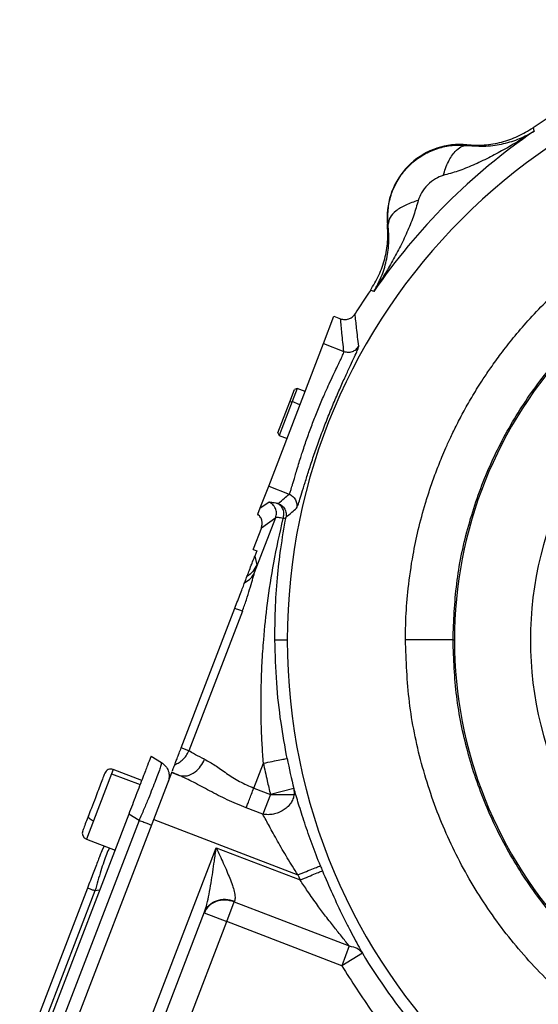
# Model space of a CAD drawing. Header units: inches. Extents: x 0.6 to 16.3, y 0.2 to 11.5.
# Tile 11 of 14: x 10 to 11.7, y 5.7 to 9. Entities that reach past the tile are written whole.
import ezdxf

# ---------------------------------------------------------------- set-up
doc = ezdxf.new("R2010")
doc.units = ezdxf.units.IN
doc.header["$MEASUREMENT"] = 0

msp = doc.modelspace()

# ---------------------------------------------------------------- linework, layer by layer
at = {"color": 7, "linetype": 'Continuous', "lineweight": 25}
for p, q in [((11.2473, 8.3289), (11.2453, 8.3289)), ((11.2485, 8.306), (11.2473, 8.3289)), ((11.0346, 7.9109), (11.0693, 8.0012)), ((11.0693, 8.0012), (11.091, 7.9929)), ((11.091, 7.9929), (11.091, 7.9929)), ((10.8533, 7.4385), (11.0346, 7.9109)), ((11.0346, 7.9109), (11.1022, 7.8849)), ((10.9235, 7.7183), (10.939, 7.7587)), ((10.9476, 7.7626), (10.9307, 7.7187)), ((10.9476, 7.7626), (10.939, 7.7587)), ((10.9738, 7.7525), (10.9476, 7.7626)), ((10.884, 7.6156), (10.9235, 7.7183)), ((10.9307, 7.7187), (10.8879, 7.607)), ((10.9235, 7.7183), (10.9307, 7.7187)), ((10.884, 7.6156), (10.8879, 7.607)), ((10.8879, 7.607), (10.9141, 7.5969)), ((10.8257, 7.3668), (10.8533, 7.4385)), ((10.8533, 7.4385), (10.9209, 7.4126)), ((10.8178, 7.346), (10.8257, 7.3668)), ((10.8257, 7.3668), (10.8535, 7.3865)), ((10.8068, 7.1531), (10.8765, 7.3349)), ((10.8292, 7.3013), (10.8765, 7.3349)), ((10.8292, 7.3013), (10.802, 7.2305)), ((10.802, 7.2305), (10.8022, 7.2292)), ((10.8022, 7.2292), (10.814, 7.2247)), ((10.814, 7.2247), (10.8072, 7.207)), ((10.8072, 7.207), (10.8136, 7.1787)), ((10.5639, 6.5731), (10.7413, 7.0353)), ((10.7663, 7.0257), (10.5889, 6.5635)), ((10.9149, 6.9293), (10.8739, 6.9293)), ((11.4633, 6.9293), (11.4633, 6.9306)), ((11.4677, 6.9293), (11.4633, 6.9293)), ((10.5889, 6.5635), (10.5639, 6.5731)), ((10.4641, 6.5455), (10.4982, 6.525)), ((10.8042, 6.4398), (10.8359, 6.5225)), ((10.3333, 6.4876), (10.2733, 6.3314)), ((10.4333, 6.4653), (10.3387, 6.5016)), ((10.473, 6.3361), (10.5326, 6.4915)), ((10.5326, 6.4915), (10.5332, 6.4932)), ((10.5326, 6.4915), (10.558, 6.4818)), ((10.8042, 6.4398), (10.8593, 6.4187)), ((10.8593, 6.4187), (10.8342, 6.3534)), ((10.9368, 6.4382), (10.8593, 6.4187)), ((10.8593, 6.4187), (10.9376, 6.4187)), ((10.9368, 6.4382), (10.9376, 6.4187)), ((10.8342, 6.3534), (10.7791, 6.3746)), ((10.3902, 6.3531), (10.0296, 5.4136)), ((10.4244, 6.3325), (10.0687, 5.406)), ((10.1085, 5.3867), (10.473, 6.3361)), ((10.4244, 6.3325), (10.3902, 6.3531)), ((10.473, 6.3361), (10.9503, 6.1529)), ((10.2503, 6.2713), (10.3449, 6.235)), ((10.3086, 6.2473), (10.3022, 6.2353)), ((10.3096, 6.2485), (10.3085, 6.2472)), ((10.3249, 5.3179), (10.6798, 6.2424)), ((10.6798, 6.2424), (10.9572, 6.1359)), ((10.2537, 6.1092), (10.0913, 5.6861)), ((10.2786, 6.0997), (10.1162, 5.6765)), ((10.7146, 5.9982), (10.7396, 6.0635)), ((10.7396, 6.0635), (10.7405, 6.0659)), ((10.7396, 6.0635), (11.1199, 5.9175)), ((10.4381, 5.5012), (10.6413, 6.0305)), ((10.5142, 5.4761), (10.7146, 5.9982)), ((10.6399, 6.0269), (10.7146, 5.9982)), ((11.0949, 5.8522), (10.7146, 5.9982)), ((11.1199, 5.9175), (11.0949, 5.8522)), ((11.1634, 5.8934), (11.0949, 5.8522))]:
    msp.add_line(p, q, dxfattribs=at)
at = {"color": 8, "linetype": 'Continuous', "lineweight": 25}
for p, q in [((10.9569, 7.7086), (10.9307, 7.7187)), ((10.3387, 6.5016), (10.3333, 6.4876)), ((10.3333, 6.4876), (10.4279, 6.4513)), ((10.2733, 6.3314), (10.2503, 6.2713)), ((10.2938, 6.1021), (10.2786, 6.0997))]:
    msp.add_line(p, q, dxfattribs=at)
at = {"color": 7, "linetype": 'Continuous', "lineweight": 25, "flags": 128}
for points in [[(11.7282, 8.6252), (11.7292, 8.622), (11.73, 8.6194)], [(11.73, 8.6194), (11.7309, 8.6163), (11.7317, 8.6138)], [(11.5089, 8.5687), (11.509, 8.5676), (11.5091, 8.5666)], [(11.2485, 8.306), (11.2473, 8.3061), (11.2464, 8.3062)], [(11.1957, 8.0851), (11.1924, 8.0861), (11.1899, 8.0869)], [(11.2013, 8.0834), (11.1982, 8.0844), (11.1957, 8.0851)], [(10.2733, 6.3314), (10.2695, 6.3331), (10.266, 6.3351), (10.2629, 6.3373), (10.2603, 6.3396), (10.2584, 6.342), (10.2572, 6.3444), (10.2567, 6.3466), (10.2571, 6.3486)]]:
    msp.add_lwpolyline(points, dxfattribs=at)
at = {"color": 7, "linetype": 'Continuous', "lineweight": 25}
for centre, radius, start, end in [((12.8858, 6.9293), 2.0533, 55.6839, 124.3161), ((12.8858, 6.9293), 1.9709, 90, 180), ((12.8858, 6.9293), 2.0419, 124.4163, 145.5837), ((11.4862, 8.3289), 0.2409, 84.5811, 180), ((11.4862, 8.3289), 0.2409, 180, 185.4189), ((12.8858, 6.9293), 2.0533, 145.6839, 148.2695), ((12.8858, 6.9293), 1.4181, 136.3759, 180), ((12.8858, 6.9293), 1.1667, 151.9267, 208.0733), ((12.8858, 6.9293), 1.9709, 180, 270), ((12.8858, 6.9293), 1.4181, 180, 223.6241), ((12.8858, 6.9293), 2.0099, 191.2238, 194.1427), ((10.331, 6.4817), 0.0213, 69, 159), ((10.2579, 6.2912), 0.0213, 159, 249), ((12.8858, 6.9293), 2.0055, 201.8575, 202.3609), ((12.8858, 6.9293), 2.0099, 211.0232, 228.9899)]:
    msp.add_arc(centre, radius, start, end, dxfattribs=at)
for points, knots in [([(11.7317, 8.6138), (11.7151, 8.603), (11.6818, 8.5814), (11.6317, 8.5521), (11.5811, 8.525), (11.5309, 8.5014), (11.4807, 8.4812), (11.4468, 8.4717), (11.4304, 8.4671)], [0, 0, 0, 0, 0.178545, 0.356594, 0.521452, 0.692118, 0.851365, 1, 1, 1, 1]), ([(11.5089, 8.5687), (11.5282, 8.5679), (11.5667, 8.5662), (11.6239, 8.5764), (11.6788, 8.5951), (11.7117, 8.6152), (11.7282, 8.6252)], [0, 0, 0, 0, 0.249999, 0.499991, 0.749988, 1, 1, 1, 1]), ([(11.5091, 8.5666), (11.5306, 8.5652), (11.5746, 8.5622), (11.6317, 8.5716), (11.6849, 8.5878), (11.7161, 8.6051), (11.7317, 8.6138)], [0, 0, 0, 0, 0.2382258, 0.486485, 0.7420438, 1, 1, 1, 1]), ([(11.2473, 8.3289), (11.2482, 8.3452), (11.25, 8.3781), (11.2656, 8.4258), (11.2905, 8.47), (11.3247, 8.5081), (11.366, 8.538), (11.4121, 8.558), (11.4605, 8.5687), (11.493, 8.5673), (11.5091, 8.5666)], [0, 0, 0, 0, 0.123266, 0.248013, 0.374373, 0.502466, 0.629497, 0.754679, 0.878136, 1, 1, 1, 1]), ([(11.4304, 8.4671), (11.4359, 8.483), (11.4467, 8.5149), (11.4682, 8.546), (11.4895, 8.5639), (11.5025, 8.5657), (11.5091, 8.5666)], [0, 0, 0, 0, 0.2797931, 0.5595853, 0.7797936, 1, 1, 1, 1]), ([(11.3057, 6.9308), (11.3061, 6.956), (11.307, 7.0126), (11.3147, 7.1065), (11.3285, 7.2025), (11.3482, 7.2968), (11.3657, 7.3619), (11.3798, 7.4077), (11.3879, 7.4325), (11.3966, 7.4576), (11.4058, 7.4831), (11.4158, 7.509), (11.4269, 7.5365), (11.4401, 7.5673), (11.4564, 7.6032), (11.4764, 7.6443), (11.5006, 7.6903), (11.5296, 7.7409), (11.5593, 7.7883), (11.5904, 7.8344), (11.6232, 7.8799), (11.664, 7.932), (11.7127, 7.9888), (11.7704, 8.0497), (11.835, 8.1106), (11.9035, 8.1681), (11.9757, 8.2221), (12.0532, 8.2733), (12.1336, 8.3197), (12.2105, 8.3583), (12.2786, 8.3884), (12.3495, 8.4161), (12.426, 8.4419), (12.5054, 8.4636), (12.5814, 8.4805), (12.6546, 8.4931), (12.7313, 8.5025), (12.8085, 8.5083), (12.86, 8.509), (12.8858, 8.5094)], [0, 0, 0, 0, 0.030534, 0.068469, 0.113805, 0.147785, 0.184989, 0.195267, 0.205767, 0.216487, 0.22743, 0.238593, 0.249978, 0.263309, 0.279185, 0.297605, 0.31857, 0.34208, 0.368133, 0.386184, 0.409325, 0.435987, 0.466169, 0.499872, 0.537379, 0.573448, 0.608075, 0.646307, 0.685688, 0.720352, 0.750301, 0.775727, 0.812408, 0.847844, 0.875328, 0.906497, 0.937665, 0.968833, 1, 1, 1, 1]), ([(11.4304, 8.4671), (11.4219, 8.4639), (11.4032, 8.457), (11.3788, 8.4363), (11.3581, 8.4119), (11.3512, 8.3932), (11.348, 8.3847)], [0, 0, 0, 0, 0.227266, 0.500165, 0.772773, 1, 1, 1, 1]), ([(11.348, 8.3847), (11.3434, 8.3683), (11.3339, 8.3344), (11.3137, 8.2842), (11.2901, 8.234), (11.2638, 8.1849), (11.2346, 8.1347), (11.213, 8.1014), (11.2013, 8.0834)], [0, 0, 0, 0, 0.1486331, 0.3078767, 0.478548, 0.6433999, 0.8065583, 1, 1, 1, 1]), ([(11.348, 8.3847), (11.3337, 8.3799), (11.3051, 8.3703), (11.2733, 8.3504), (11.252, 8.3284), (11.2497, 8.3135), (11.2485, 8.306)], [0, 0, 0, 0, 0.249996, 0.499988, 0.749992, 1, 1, 1, 1]), ([(11.4633, 6.9306), (11.4657, 6.9927), (11.4705, 7.1168), (11.5084, 7.2997), (11.5682, 7.4763), (11.6509, 7.6435), (11.7547, 7.7986), (11.8778, 7.9387), (12.0181, 8.0616), (12.1733, 8.1652), (12.3406, 8.2476), (12.5173, 8.3075), (12.7003, 8.3437), (12.8864, 8.3559), (13.0726, 8.3436), (13.2555, 8.3071), (13.4322, 8.2471), (13.5994, 8.1645), (13.7545, 8.0608), (13.8947, 7.9378), (14.0177, 7.7975), (14.1213, 7.6424), (14.2039, 7.4751), (14.2635, 7.2984), (14.3012, 7.1155), (14.3059, 6.9914), (14.3083, 6.9293)], [0, 0, 0, 0, 0.041667, 0.083333, 0.125, 0.166667, 0.208333, 0.25, 0.291667, 0.333333, 0.375, 0.416667, 0.458333, 0.5, 0.541667, 0.583333, 0.625, 0.666667, 0.708333, 0.75, 0.791667, 0.833333, 0.875, 0.916667, 0.958333, 1, 1, 1, 1]), ([(11.1899, 8.0869), (11.1999, 8.1033), (11.22, 8.1362), (11.2387, 8.1912), (11.2489, 8.2484), (11.2472, 8.2869), (11.2464, 8.3062)], [0, 0, 0, 0, 0.250012, 0.500009, 0.750001, 1, 1, 1, 1]), ([(11.2013, 8.0834), (11.21, 8.099), (11.2273, 8.1302), (11.2435, 8.1834), (11.2529, 8.2405), (11.2499, 8.2845), (11.2485, 8.306)], [0, 0, 0, 0, 0.257956, 0.513515, 0.761774, 1, 1, 1, 1]), ([(11.091, 7.9929), (11.0952, 7.9917), (11.1041, 7.9892), (11.1176, 7.9914), (11.1305, 7.9979), (11.1362, 8.0052), (11.1394, 8.0092)], [0, 0, 0, 0, 0.23129, 0.500273, 0.726517, 1, 1, 1, 1]), ([(11.1022, 7.8849), (11.0999, 7.9051), (11.0958, 7.9412), (11.0925, 7.977), (11.091, 7.9929)], [0, 0, 0, 0, 0.557025, 1, 1, 1, 1]), ([(11.1514, 7.9027), (11.1489, 7.9225), (11.1445, 7.9582), (11.1409, 7.9935), (11.1394, 8.0092)], [0, 0, 0, 0, 0.557029, 1, 1, 1, 1]), ([(10.9209, 7.4126), (10.9215, 7.4133), (10.9227, 7.4149), (10.9254, 7.4222), (10.9286, 7.4318), (10.9319, 7.4428), (10.9353, 7.4542), (10.9397, 7.4691), (10.9453, 7.4882), (10.9519, 7.51), (10.9587, 7.5317), (10.9643, 7.5496), (10.9725, 7.5745), (10.9842, 7.6084), (10.9979, 7.6456), (11.0092, 7.6746), (11.018, 7.6963), (11.0272, 7.7183), (11.0362, 7.7391), (11.046, 7.7611), (11.0575, 7.7863), (11.0699, 7.8128), (11.0808, 7.8354), (11.0886, 7.8519), (11.0958, 7.867), (11.1014, 7.8798), (11.102, 7.8833), (11.1022, 7.8849)], [0, 0, 0, 0, 0.040375, 0.082035, 0.124999, 0.150734, 0.180164, 0.213289, 0.25011, 0.293097, 0.328287, 0.355676, 0.37526, 0.439617, 0.500141, 0.529898, 0.560658, 0.592424, 0.6252, 0.653753, 0.695445, 0.750259, 0.798854, 0.840494, 0.875178, 0.939073, 1, 1, 1, 1]), ([(10.9456, 7.3665), (10.9466, 7.3682), (10.9487, 7.3716), (10.9547, 7.3893), (10.9629, 7.4156), (10.9734, 7.4501), (10.9863, 7.4914), (11.0016, 7.5377), (11.0189, 7.5875), (11.038, 7.6387), (11.0581, 7.6895), (11.0785, 7.7381), (11.0982, 7.7828), (11.1162, 7.8221), (11.1314, 7.8547), (11.143, 7.8796), (11.1503, 7.8968), (11.1511, 7.9007), (11.1514, 7.9027)], [0, 0, 0, 0, 0.063173, 0.126127, 0.189048, 0.251617, 0.313999, 0.376234, 0.438191, 0.500117, 0.562019, 0.624035, 0.686233, 0.748609, 0.811202, 0.873943, 0.936912, 1, 1, 1, 1]), ([(11.1022, 7.8849), (11.1069, 7.8837), (11.1161, 7.8812), (11.1304, 7.8839), (11.1431, 7.891), (11.1487, 7.8988), (11.1514, 7.9027)], [0, 0, 0, 0, 0.250008, 0.499996, 0.750007, 1, 1, 1, 1]), ([(10.8859, 7.3815), (10.8924, 7.3873), (10.904, 7.3977), (10.9158, 7.408), (10.9209, 7.4126)], [0, 0, 0, 0, 0.561319, 1, 1, 1, 1]), ([(10.9209, 7.4126), (10.9252, 7.4104), (10.9337, 7.4061), (10.9425, 7.3945), (10.9473, 7.3807), (10.9462, 7.3712), (10.9456, 7.3665)], [0, 0, 0, 0, 0.250007, 0.500003, 0.750009, 1, 1, 1, 1]), ([(10.8535, 7.3865), (10.8559, 7.3868), (10.8601, 7.3875), (10.875, 7.3838), (10.8816, 7.3822)], [0, 0, 0, 0, 0.560123, 1, 1, 1, 1]), ([(10.8859, 7.3815), (10.8856, 7.3814), (10.8849, 7.3813), (10.8826, 7.3819), (10.8816, 7.3822)], [0, 0, 0, 0, 0.559777, 1, 1, 1, 1]), ([(10.9011, 7.3319), (10.9023, 7.3369), (10.9049, 7.347), (10.9017, 7.3623), (10.894, 7.3752), (10.8857, 7.3798), (10.8816, 7.3822)], [0, 0, 0, 0, 0.249988, 0.499996, 0.74999, 1, 1, 1, 1]), ([(10.8859, 7.3815), (10.8901, 7.3794), (10.8985, 7.3751), (10.9073, 7.3637), (10.9121, 7.3502), (10.9112, 7.3408), (10.9107, 7.3361)], [0, 0, 0, 0, 0.250008, 0.499996, 0.750007, 1, 1, 1, 1]), ([(10.9107, 7.3361), (10.9172, 7.3418), (10.9288, 7.352), (10.9405, 7.3621), (10.9456, 7.3665)], [0, 0, 0, 0, 0.561314, 1, 1, 1, 1]), ([(10.8292, 7.3013), (10.8302, 7.3048), (10.8323, 7.3121), (10.8315, 7.3241), (10.8271, 7.3363), (10.821, 7.3427), (10.8178, 7.346)], [0, 0, 0, 0, 0.221539, 0.462044, 0.72153, 1, 1, 1, 1]), ([(10.8359, 6.5225), (10.8345, 6.5422), (10.8315, 6.5827), (10.8289, 6.6455), (10.8278, 6.7119), (10.8285, 6.7819), (10.8313, 6.8555), (10.8374, 6.946), (10.8493, 7.0568), (10.8698, 7.1908), (10.8903, 7.2832), (10.9011, 7.3319)], [0, 0, 0, 0, 0.07112, 0.146834, 0.227172, 0.31216, 0.401821, 0.496171, 0.645346, 0.81328, 1, 1, 1, 1]), ([(10.8739, 6.9293), (10.8741, 6.9627), (10.8745, 7.0319), (10.8814, 7.1327), (10.8929, 7.2352), (10.9046, 7.3015), (10.9107, 7.3361)], [0, 0, 0, 0, 0.240702, 0.499078, 0.737895, 1, 1, 1, 1]), ([(10.9011, 7.3319), (10.8955, 7.3332), (10.8824, 7.3361), (10.8787, 7.3353), (10.8765, 7.3349)], [0, 0, 0, 0, 0.430264, 1, 1, 1, 1]), ([(10.9107, 7.3361), (10.91, 7.3351), (10.9085, 7.3331), (10.9036, 7.3323), (10.9011, 7.3319)], [0, 0, 0, 0, 0.501168, 1, 1, 1, 1]), ([(10.7814, 7.1397), (10.7856, 7.1505), (10.7908, 7.1641), (10.7998, 7.1877), (10.8038, 7.1981), (10.8056, 7.2028), (10.8065, 7.2051), (10.8069, 7.2062), (10.8071, 7.2067), (10.8072, 7.207)], [0, 0, 0, 0, 0.735269, 0.927818, 0.977703, 0.991686, 0.99634, 0.998248, 1, 1, 1, 1]), ([(10.8016, 7.2295), (10.8017, 7.2297), (10.8018, 7.23), (10.8019, 7.2303), (10.802, 7.2305)], [0, 0, 0, 0, 0.56, 1, 1, 1, 1]), ([(10.8016, 7.2295), (10.8017, 7.2294), (10.8019, 7.2294), (10.8021, 7.2293), (10.8022, 7.2292)], [0, 0, 0, 0, 0.56, 1, 1, 1, 1]), ([(10.8068, 7.1531), (10.808, 7.157), (10.8104, 7.1644), (10.8123, 7.1711), (10.8133, 7.1754), (10.8137, 7.1778), (10.8136, 7.1785), (10.8136, 7.1787)], [0, 0, 0, 0, 0.279853, 0.530444, 0.684178, 0.882769, 1, 1, 1, 1]), ([(10.7663, 7.0257), (10.7708, 7.038), (10.7798, 7.0623), (10.7905, 7.0974), (10.7993, 7.129), (10.8043, 7.1452), (10.8068, 7.1531)], [0, 0, 0, 0, 0.264543, 0.522623, 0.768575, 1, 1, 1, 1]), ([(10.7741, 7.1206), (10.7813, 7.1246), (10.7958, 7.1327), (10.8031, 7.1463), (10.8068, 7.1531)], [0, 0, 0, 0, 0.499998, 1, 1, 1, 1]), ([(10.7741, 7.1206), (10.7758, 7.125), (10.7795, 7.1348), (10.7808, 7.138), (10.7814, 7.1397)], [0, 0, 0, 0, 0.454171, 1, 1, 1, 1]), ([(10.7413, 7.0353), (10.7477, 7.0519), (10.7571, 7.0763), (10.7681, 7.1051), (10.7721, 7.1154), (10.7741, 7.1206)], [0, 0, 0, 0, 0.517396, 0.759937, 1, 1, 1, 1]), ([(10.9143, 6.5381), (10.9072, 6.5778), (10.8921, 6.661), (10.8779, 6.7922), (10.8753, 6.8822), (10.8739, 6.9293)], [0, 0, 0, 0, 0.30364, 0.636196, 1, 1, 1, 1]), ([(11.4633, 6.9306), (11.4604, 6.9306), (11.4545, 6.9306), (11.4182, 6.9307), (11.3671, 6.9307), (11.3262, 6.9308), (11.3057, 6.9308)], [0, 0, 0, 0, 0.250007, 0.500015, 0.750007, 1, 1, 1, 1]), ([(12.8858, 5.3492), (12.8168, 5.3518), (12.6788, 5.357), (12.4754, 5.399), (12.279, 5.4653), (12.093, 5.5572), (11.9206, 5.6725), (11.7648, 5.8093), (11.6281, 5.9653), (11.513, 6.1379), (11.4213, 6.3239), (11.3552, 6.5204), (11.3134, 6.7238), (11.3083, 6.8618), (11.3057, 6.9308)], [0, 0, 0, 0, 0.083336, 0.166671, 0.250006, 0.33334, 0.416674, 0.500007, 0.583341, 0.666673, 0.750006, 0.833337, 0.916669, 1, 1, 1, 1]), ([(14.3083, 6.9293), (14.3059, 6.8672), (14.3012, 6.7431), (14.2634, 6.5601), (14.2038, 6.3834), (14.1212, 6.216), (14.0176, 6.0609), (13.8945, 5.9206), (13.7542, 5.7975), (13.5991, 5.6939), (13.4317, 5.6113), (13.255, 5.5514), (13.072, 5.515), (12.8858, 5.5028), (12.6996, 5.515), (12.5166, 5.5514), (12.3399, 5.6113), (12.1725, 5.6939), (12.0174, 5.7975), (11.8771, 5.9206), (11.754, 6.0609), (11.6504, 6.216), (11.5677, 6.3834), (11.5081, 6.5601), (11.4703, 6.7431), (11.4656, 6.8672), (11.4633, 6.9293)], [0, 0, 0, 0, 0.0416667, 0.0833333, 0.125, 0.1666667, 0.2083333, 0.25, 0.2916667, 0.3333333, 0.375, 0.4166667, 0.4583333, 0.5, 0.5416667, 0.5833333, 0.625, 0.6666667, 0.7083333, 0.75, 0.7916667, 0.8333333, 0.875, 0.9166667, 0.9583333, 1, 1, 1, 1]), ([(10.5425, 6.5173), (10.5433, 6.5195), (10.545, 6.5239), (10.5502, 6.5374), (10.5567, 6.5544), (10.5616, 6.567), (10.5639, 6.5731)], [0, 0, 0, 0, 0.243224, 0.500001, 0.756779, 1, 1, 1, 1]), ([(10.5425, 6.5173), (10.5474, 6.5196), (10.5576, 6.5242), (10.5701, 6.5346), (10.5813, 6.5475), (10.5861, 6.5577), (10.5889, 6.5635)], [0, 0, 0, 0, 0.242347, 0.500023, 0.716042, 1, 1, 1, 1]), ([(10.6415, 6.5353), (10.6304, 6.5407), (10.6064, 6.5523), (10.595, 6.5596), (10.5889, 6.5635)], [0, 0, 0, 0, 0.462233, 1, 1, 1, 1]), ([(10.4641, 6.5455), (10.4635, 6.5441), (10.4624, 6.5412), (10.453, 6.5167), (10.4371, 6.4754), (10.4153, 6.4185), (10.3984, 6.3744), (10.3902, 6.3531)], [0, 0, 0, 0, 0.178178, 0.368078, 0.563081, 0.788865, 1, 1, 1, 1]), ([(10.4982, 6.525), (10.4984, 6.5239), (10.4988, 6.5217), (10.4951, 6.5087), (10.4885, 6.4898), (10.4794, 6.4657), (10.4683, 6.4374), (10.4553, 6.4054), (10.4405, 6.37), (10.4298, 6.3451), (10.4244, 6.3325)], [0, 0, 0, 0, 0.133519, 0.263251, 0.389326, 0.511892, 0.628834, 0.749085, 0.872769, 1, 1, 1, 1]), ([(10.4982, 6.525), (10.5032, 6.5213), (10.5132, 6.5138), (10.5207, 6.4997), (10.5239, 6.4868), (10.5246, 6.4742), (10.522, 6.4652), (10.5206, 6.4602)], [0, 0, 0, 0, 0.249414, 0.498828, 0.62401, 0.79018, 1, 1, 1, 1]), ([(10.5346, 6.4968), (10.5348, 6.4971), (10.5355, 6.499), (10.5385, 6.507), (10.5412, 6.5139), (10.5425, 6.5173)], [0, 0, 0, 0, 0.112484, 0.552706, 1, 1, 1, 1]), ([(10.558, 6.4818), (10.5666, 6.4805), (10.5836, 6.4779), (10.6091, 6.491), (10.6293, 6.511), (10.6375, 6.5272), (10.6415, 6.5353)], [0, 0, 0, 0, 0.279632, 0.559263, 0.779627, 1, 1, 1, 1]), ([(10.6415, 6.5353), (10.6527, 6.529), (10.6751, 6.5164), (10.7134, 6.4888), (10.7558, 6.4611), (10.7881, 6.4469), (10.8042, 6.4398)], [0, 0, 0, 0, 0.249959, 0.501057, 0.751417, 1, 1, 1, 1]), ([(10.8359, 6.5225), (10.8399, 6.5031), (10.8471, 6.4683), (10.8555, 6.4338), (10.8593, 6.4187)], [0, 0, 0, 0, 0.559997, 1, 1, 1, 1]), ([(10.3106, 6.4881), (10.3107, 6.4883), (10.3109, 6.4889), (10.3071, 6.479), (10.2999, 6.4601), (10.2903, 6.4351), (10.2791, 6.4058), (10.2674, 6.3756), (10.2603, 6.3569), (10.2571, 6.3486)], [0, 0, 0, 0, 0.081092, 0.2407, 0.400308, 0.551726, 0.689027, 0.8627, 1, 1, 1, 1]), ([(10.5332, 6.4932), (10.5376, 6.4911), (10.5454, 6.4875), (10.5542, 6.4835), (10.558, 6.4818)], [0, 0, 0, 0, 0.560001, 1, 1, 1, 1]), ([(10.7791, 6.3746), (10.7579, 6.3833), (10.716, 6.4005), (10.658, 6.4304), (10.605, 6.4595), (10.5734, 6.4745), (10.558, 6.4818)], [0, 0, 0, 0, 0.264231, 0.521721, 0.767976, 1, 1, 1, 1]), ([(10.9376, 6.4187), (10.9366, 6.4137), (10.9345, 6.4038), (10.9264, 6.3893), (10.9154, 6.3767), (10.9013, 6.3659), (10.8858, 6.3582), (10.8686, 6.3533), (10.8512, 6.3513), (10.8399, 6.3527), (10.8342, 6.3534)], [0, 0, 0, 0, 0.125006, 0.249995, 0.385971, 0.499976, 0.632643, 0.749964, 0.874978, 1, 1, 1, 1]), ([(11.0245, 6.1827), (11.0151, 6.2067), (10.9964, 6.2546), (10.9722, 6.3247), (10.9513, 6.3903), (10.9417, 6.4222), (10.9368, 6.4382)], [0, 0, 0, 0, 0.248693, 0.497611, 0.747376, 1, 1, 1, 1]), ([(10.2571, 6.3486), (10.2542, 6.341), (10.2476, 6.3239), (10.2413, 6.3074), (10.238, 6.299), (10.2383, 6.2998), (10.2384, 6.3)], [0, 0, 0, 0, 0.264752, 0.59964, 0.864392, 1, 1, 1, 1]), ([(10.4651, 6.3157), (10.4648, 6.3163), (10.4641, 6.3176), (10.455, 6.3207), (10.4412, 6.3261), (10.43, 6.3304), (10.4244, 6.3325)], [0, 0, 0, 0, 0.222389, 0.500493, 0.750246, 1, 1, 1, 1]), ([(10.9503, 6.1529), (10.9383, 6.1717), (10.9147, 6.2089), (10.8876, 6.2554), (10.8684, 6.2899), (10.8511, 6.3217), (10.841, 6.3407), (10.8342, 6.3534)], [0, 0, 0, 0, 0.263099, 0.519451, 0.647723, 0.766004, 1, 1, 1, 1]), ([(10.3022, 6.2353), (10.3016, 6.2339), (10.3007, 6.2316), (10.2949, 6.2164), (10.2889, 6.2008), (10.2814, 6.1812), (10.2698, 6.1512), (10.2602, 6.126), (10.2537, 6.1092)], [0, 0, 0, 0, 0.250072, 0.375279, 0.5, 0.624721, 0.749928, 1, 1, 1, 1]), ([(10.6413, 6.0305), (10.644, 6.039), (10.65, 6.0573), (10.6565, 6.0898), (10.6627, 6.1252), (10.6684, 6.162), (10.674, 6.2009), (10.6777, 6.2277), (10.6798, 6.2424)], [0, 0, 0, 0, 0.134004, 0.290088, 0.46513, 0.632273, 0.799013, 1, 1, 1, 1]), ([(10.6798, 6.2424), (10.6837, 6.2338), (10.6917, 6.2167), (10.7036, 6.1907), (10.7146, 6.1657), (10.7249, 6.1412), (10.7332, 6.1188), (10.7396, 6.0975), (10.7432, 6.0791), (10.7414, 6.0701), (10.7405, 6.0659)], [0, 0, 0, 0, 0.132326, 0.264067, 0.403476, 0.522856, 0.655448, 0.770033, 0.892836, 1, 1, 1, 1]), ([(11.0311, 6.1663), (11.042, 6.1406), (11.0639, 6.0889), (11.0933, 6.0274), (11.1163, 5.9816), (11.1392, 5.9377), (11.1537, 5.9112), (11.1634, 5.8934)], [0, 0, 0, 0, 0.248177, 0.4972662, 0.6249023, 0.7477027, 1, 1, 1, 1]), ([(10.9503, 6.1529), (10.9516, 6.1497), (10.9538, 6.1441), (10.9562, 6.1384), (10.9572, 6.1359)], [0, 0, 0, 0, 0.56, 1, 1, 1, 1]), ([(11.1199, 5.9175), (11.1166, 5.9216), (11.1094, 5.9303), (11.0971, 5.9455), (11.0842, 5.9617), (11.0707, 5.9787), (11.0568, 5.9966), (11.0381, 6.021), (11.0128, 6.0552), (10.9845, 6.0951), (10.9654, 6.1236), (10.9572, 6.1359)], [0, 0, 0, 0, 0.0712, 0.15113, 0.240061, 0.313712, 0.397249, 0.490711, 0.646847, 0.847408, 1, 1, 1, 1]), ([(11.1199, 5.9175), (11.1291, 5.9157), (11.1475, 5.9121), (11.1581, 5.8997), (11.1634, 5.8934)], [0, 0, 0, 0, 0.5, 1, 1, 1, 1]), ([(11.0949, 5.8522), (11.1277, 5.8006), (11.1934, 5.6973), (11.3006, 5.5646), (11.4075, 5.4491), (11.4788, 5.3846), (11.5144, 5.3523)], [0, 0, 0, 0, 0.2799813, 0.5599689, 0.7799845, 1, 1, 1, 1])]:
    msp.add_open_spline(points, degree=3, knots=knots, dxfattribs=at)
for points in [[(10.8765, 7.3349), (10.8778, 7.34), (10.8805, 7.3502), (10.8766, 7.3658), (10.8675, 7.3792), (10.8582, 7.3841), (10.8535, 7.3865)], [(10.8136, 7.1787), (10.8098, 7.1709), (10.8023, 7.1553), (10.7884, 7.1449), (10.7814, 7.1397)], [(10.7413, 7.0353), (10.7471, 7.0331), (10.7585, 7.0287), (10.7637, 7.0267), (10.7663, 7.0257)], [(10.8359, 6.5225), (10.846, 6.5245), (10.8661, 6.5285), (10.8916, 6.5336), (10.9099, 6.5372), (10.9129, 6.5378), (10.9143, 6.5381)], [(10.7791, 6.3746), (10.7805, 6.3782), (10.7833, 6.3856), (10.7895, 6.4016), (10.7965, 6.42), (10.8016, 6.4332), (10.8042, 6.4398)], [(10.9503, 6.1529), (10.9598, 6.1567), (10.9788, 6.1644), (11.003, 6.1741), (11.0203, 6.181), (11.0231, 6.1821), (11.0245, 6.1827)], [(10.9572, 6.1359), (10.9667, 6.1398), (10.9856, 6.1476), (11.0097, 6.1575), (11.0269, 6.1646), (11.0297, 6.1658), (11.0311, 6.1663)], [(10.2786, 6.0997), (10.275, 6.101), (10.2678, 6.1038), (10.26, 6.1068), (10.2547, 6.1088), (10.2541, 6.1091), (10.2537, 6.1092)], [(10.7396, 6.0635), (10.7295, 6.0662), (10.7091, 6.0718), (10.6786, 6.0662), (10.6531, 6.0512), (10.6443, 6.035), (10.6399, 6.0269)], [(10.6413, 6.0305), (10.6456, 6.0384), (10.6543, 6.0544), (10.6797, 6.0689), (10.7101, 6.0743), (10.7304, 6.0687), (10.7405, 6.0659)]]:
    msp.add_open_spline(points, degree=3, dxfattribs=at)
at = {"color": 8, "linetype": 'Continuous', "lineweight": 25}
msp.add_open_spline([(10.3263, 6.2421), (10.3232, 6.2355), (10.3149, 6.2181), (10.2978, 6.1669), (10.2851, 6.1223), (10.2786, 6.0997)], degree=3, knots=[0, 0, 0, 0, 0.232208, 0.609661, 1, 1, 1, 1], dxfattribs=at)

doc.saveas('drawing.dxf')
